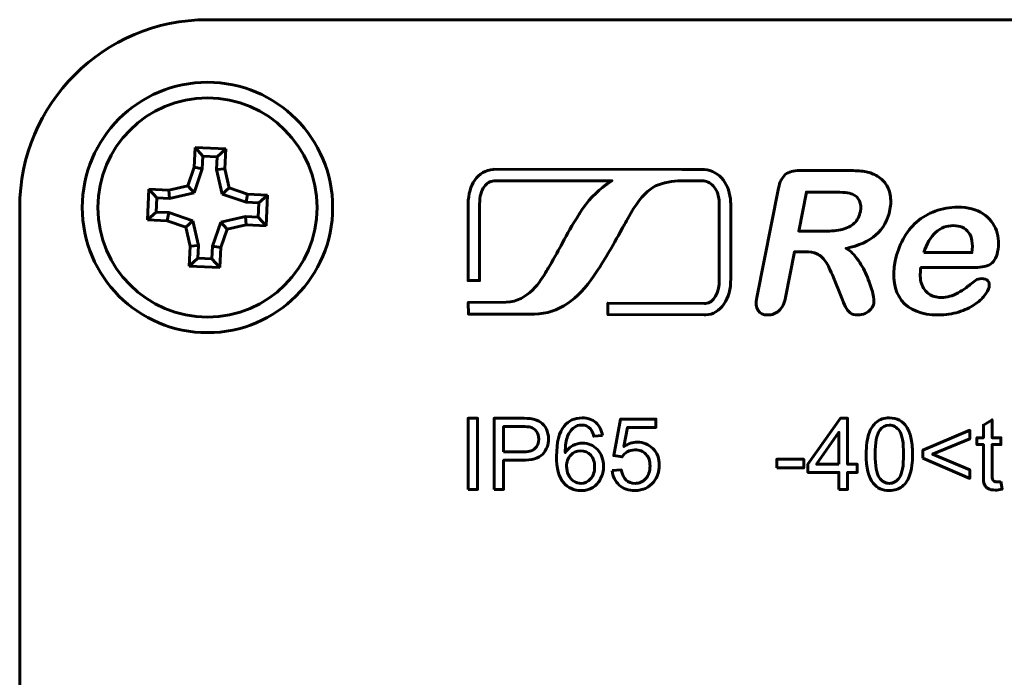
# Model space of a CAD drawing. Header units: millimetres. Extents: x -86 to 78, y -44 to 70.
# Tile 4 of 8: x -62 to -30, y 24 to 45. Entities that reach past the tile are written whole.
import ezdxf

# ---------------------------------------------------------------- set-up
doc = ezdxf.new("R2010")
doc.units = ezdxf.units.MM
doc.linetypes.add('K5LT_BASIC', pattern=[0])

msp = doc.modelspace()

# ---------------------------------------------------------------- linework, layer by layer
at = {"color": 150, "linetype": 'K5LT_BASIC', "lineweight": 60, "true_color": 0x0080ff}
for p, q in [((47.33, 45.064), (-55.67, 45.064)), ((-56.066, 40.984), (-56.098, 40.347)), ((-55.088, 40.936), (-56.066, 40.984)), ((-55.815, 40.707), (-56.066, 40.984)), ((-55.365, 40.685), (-55.088, 40.936)), ((-55.119, 40.298), (-55.088, 40.936)), ((-55.815, 40.707), (-55.835, 40.297)), ((-55.365, 40.685), (-55.815, 40.707)), ((-55.385, 40.275), (-55.365, 40.685)), ((-56.098, 40.347), (-56.297, 39.756)), ((-55.835, 40.297), (-56.098, 40.347)), ((-55.835, 40.297), (-56.094, 39.531)), ((-55.385, 40.275), (-55.119, 40.298)), ((-55.203, 39.488), (-55.385, 40.275)), ((-54.979, 39.691), (-55.119, 40.298)), ((-57.542, 39.647), (-57.59, 38.668)), ((-56.905, 39.616), (-57.542, 39.647)), ((-57.291, 39.37), (-57.542, 39.647)), ((-56.297, 39.756), (-56.905, 39.616)), ((-56.094, 39.531), (-56.297, 39.756)), ((-55.203, 39.488), (-54.979, 39.691)), ((-54.388, 39.492), (-54.979, 39.691)), ((-57.291, 39.37), (-57.313, 38.919)), ((-56.881, 39.35), (-57.291, 39.37)), ((-56.881, 39.35), (-56.905, 39.616)), ((-56.094, 39.531), (-56.881, 39.35)), ((-54.438, 39.229), (-55.203, 39.488)), ((-54.438, 39.229), (-54.388, 39.492)), ((-53.751, 39.46), (-54.388, 39.492)), ((-54.028, 39.209), (-53.751, 39.46)), ((-53.799, 38.482), (-53.751, 39.46)), ((-61.67, 39.064), (-61.67, -13.936)), ((-54.028, 39.209), (-54.438, 39.229)), ((-54.05, 38.759), (-54.028, 39.209)), ((-57.313, 38.919), (-57.59, 38.668)), ((-57.313, 38.919), (-56.903, 38.899)), ((-56.903, 38.899), (-56.953, 38.637)), ((-56.903, 38.899), (-56.138, 38.641)), ((-55.247, 38.597), (-54.46, 38.779)), ((-54.46, 38.779), (-54.436, 38.513)), ((-54.46, 38.779), (-54.05, 38.759)), ((-54.05, 38.759), (-53.799, 38.482)), ((-57.59, 38.668), (-56.953, 38.637)), ((-56.953, 38.637), (-56.362, 38.438)), ((-56.138, 38.641), (-56.362, 38.438)), ((-56.362, 38.438), (-56.222, 37.83)), ((-56.138, 38.641), (-55.956, 37.854)), ((-55.505, 37.832), (-55.247, 38.597)), ((-55.247, 38.597), (-55.044, 38.373)), ((-55.044, 38.373), (-54.436, 38.513)), ((-54.436, 38.513), (-53.799, 38.482)), ((-55.243, 37.782), (-55.044, 38.373)), ((-56.222, 37.83), (-56.253, 37.193)), ((-55.956, 37.854), (-56.222, 37.83)), ((-55.956, 37.854), (-55.976, 37.444)), ((-55.526, 37.422), (-55.505, 37.832)), ((-55.505, 37.832), (-55.243, 37.782)), ((-55.274, 37.145), (-55.243, 37.782)), ((-55.976, 37.444), (-56.253, 37.193)), ((-55.976, 37.444), (-55.526, 37.422)), ((-56.253, 37.193), (-55.274, 37.145)), ((-55.526, 37.422), (-55.274, 37.145))]:
    msp.add_line(p, q, dxfattribs=at)
for radius in [4, 3.5]:
    msp.add_circle((-55.67, 39.064), radius, dxfattribs=at)
msp.add_arc((-55.67, 39.064), 6, 90, 180, dxfattribs=at)
for points, knots in [([(-40.638, 39.915), (-40.89, 39.9), (-41.235, 39.834), (-41.435, 39.706), (-41.672, 39.553), (-41.898, 39.294), (-42.144, 38.881), (-42.293, 38.615), (-42.354, 38.504), (-42.417, 38.392), (-42.76, 37.775), (-42.969, 37.398), (-43.322, 36.883), (-43.583, 36.5), (-43.858, 36.201), (-44.164, 35.994), (-44.48, 35.78), (-44.827, 35.665), (-45.224, 35.657), (-45.224, 35.657), (-45.229, 35.657), (-45.229, 35.657), (-47.332, 35.657), (-47.332, 35.657), (-47.336, 36.03), (-47.336, 36.03), (-46.131, 36.034), (-46.131, 36.034), (-45.407, 36.064), (-45.028, 36.711), (-44.834, 37.042), (-44.8, 37.099), (-44.771, 37.148), (-44.745, 37.187), (-44.564, 37.495), (-44.441, 37.724), (-44.328, 37.933), (-44.173, 38.222), (-44.038, 38.471), (-43.781, 38.871), (-43.781, 38.871), (-43.782, 38.87), (-43.782, 38.87), (-43.529, 39.274), (-43.227, 39.576), (-42.935, 39.793), (-42.882, 39.832), (-42.8, 39.883), (-42.748, 39.917), (-42.748, 39.917), (-42.748, 39.917), (-42.748, 39.917), (-46.513, 39.918), (-46.513, 39.918), (-46.644, 39.903), (-46.754, 39.838), (-46.832, 39.726), (-46.919, 39.601), (-46.971, 39.417), (-46.977, 39.175), (-46.977, 39.175), (-46.977, 36.727), (-46.977, 36.727), (-47.342, 36.727), (-47.342, 36.727), (-47.342, 39.183), (-47.342, 39.183), (-47.334, 39.5), (-47.258, 39.751), (-47.131, 39.934), (-46.987, 40.141), (-46.782, 40.258), (-46.535, 40.282), (-46.535, 40.282), (-46.517, 40.283), (-46.517, 40.283), (-40.51, 40.28), (-40.51, 40.28), (-40.51, 40.28), (-40.51, 40.28), (-39.8, 40.276), (-39.8, 40.276), (-39.785, 40.276), (-39.785, 40.276), (-39.552, 40.255), (-39.338, 40.137), (-39.185, 39.935), (-39.051, 39.758), (-38.964, 39.526), (-38.955, 39.232), (-38.955, 39.232), (-38.947, 39.202), (-38.947, 39.202), (-38.952, 36.776), (-38.952, 36.776), (-38.952, 36.781), (-38.952, 36.781), (-38.934, 36.149), (-39.274, 35.647), (-39.75, 35.633), (-39.75, 35.633), (-39.751, 35.633), (-39.751, 35.633), (-39.763, 35.633), (-39.776, 35.633), (-39.788, 35.633), (-39.788, 35.633), (-39.784, 35.633), (-39.784, 35.633), (-42.875, 35.642), (-42.875, 35.642), (-42.875, 36.007), (-42.875, 36.007), (-39.784, 35.998), (-39.784, 35.998), (-39.78, 35.998), (-39.78, 35.998), (-39.773, 35.998), (-39.766, 35.998), (-39.76, 35.998), (-39.76, 35.998), (-39.76, 35.998), (-39.76, 35.998), (-39.494, 36.006), (-39.304, 36.344), (-39.316, 36.771), (-39.316, 36.771), (-39.316, 36.776), (-39.316, 36.776), (-39.32, 39.219), (-39.32, 39.219), (-39.32, 39.214), (-39.32, 39.214), (-39.326, 39.426), (-39.385, 39.595), (-39.475, 39.714), (-39.564, 39.831), (-39.686, 39.9), (-39.817, 39.911), (-39.817, 39.911), (-39.802, 39.911), (-39.802, 39.911), (-40.51, 39.915), (-40.51, 39.915), (-40.511, 39.915), (-40.511, 39.915), (-40.639, 39.915), (-40.639, 39.915), (-40.638, 39.915), (-40.638, 39.915)], [0, 0, 0, 0, 0.017544, 0.017544, 0.017544, 0.035088, 0.035088, 0.035088, 0.052632, 0.052632, 0.052632, 0.070175, 0.070175, 0.070175, 0.087719, 0.087719, 0.087719, 0.105263, 0.105263, 0.105263, 0.122807, 0.122807, 0.140351, 0.140351, 0.157895, 0.157895, 0.175439, 0.175439, 0.175439, 0.192982, 0.192982, 0.192982, 0.210526, 0.210526, 0.210526, 0.22807, 0.22807, 0.22807, 0.245614, 0.245614, 0.245614, 0.263158, 0.263158, 0.263158, 0.280702, 0.280702, 0.280702, 0.298246, 0.298246, 0.298246, 0.315789, 0.315789, 0.333333, 0.333333, 0.333333, 0.350877, 0.350877, 0.350877, 0.368421, 0.368421, 0.368421, 0.385965, 0.385965, 0.403509, 0.403509, 0.421053, 0.421053, 0.421053, 0.438596, 0.438596, 0.438596, 0.45614, 0.45614, 0.45614, 0.473684, 0.473684, 0.491228, 0.491228, 0.508772, 0.508772, 0.526316, 0.526316, 0.54386, 0.54386, 0.54386, 0.561404, 0.561404, 0.561404, 0.578947, 0.578947, 0.578947, 0.596491, 0.596491, 0.614035, 0.614035, 0.631579, 0.631579, 0.631579, 0.649123, 0.649123, 0.649123, 0.666667, 0.666667, 0.666667, 0.684211, 0.684211, 0.684211, 0.701754, 0.701754, 0.719298, 0.719298, 0.736842, 0.736842, 0.754386, 0.754386, 0.77193, 0.77193, 0.77193, 0.789474, 0.789474, 0.789474, 0.807018, 0.807018, 0.807018, 0.824561, 0.824561, 0.824561, 0.842105, 0.842105, 0.859649, 0.859649, 0.877193, 0.877193, 0.877193, 0.894737, 0.894737, 0.894737, 0.912281, 0.912281, 0.912281, 0.929825, 0.929825, 0.947368, 0.947368, 0.964912, 0.964912, 0.982456, 0.982456, 1, 1, 1, 1]), ([(-36.585, 37.649), (-36.585, 37.649), (-36.908, 37.649), (-36.908, 37.649), (-37.197, 36.19), (-37.197, 36.19), (-37.235, 35.999), (-37.305, 35.857), (-37.408, 35.766), (-37.51, 35.676), (-37.63, 35.63), (-37.766, 35.63), (-37.912, 35.63), (-38.017, 35.678), (-38.078, 35.773), (-38.14, 35.868), (-38.153, 36.006), (-38.116, 36.19), (-38.116, 36.19), (-37.424, 39.683), (-37.424, 39.683), (-37.385, 39.881), (-37.312, 40.025), (-37.1, 40.202), (-36.947, 40.247), (-36.749, 40.247), (-36.749, 40.247), (-35.254, 40.247), (-35.254, 40.247), (-35.048, 40.247), (-34.873, 40.238), (-34.73, 40.22), (-34.586, 40.203), (-34.461, 40.167), (-34.354, 40.113), (-34.224, 40.053), (-34.115, 39.968), (-34.027, 39.857), (-33.94, 39.745), (-33.882, 39.616), (-33.856, 39.468), (-33.828, 39.321), (-33.83, 39.164), (-33.863, 38.998), (-33.93, 38.66), (-34.079, 38.39), (-34.31, 38.188), (-34.541, 37.985), (-34.859, 37.842), (-35.264, 37.758), (-35.118, 37.671), (-34.987, 37.542), (-34.872, 37.373), (-34.757, 37.204), (-34.66, 37.024), (-34.582, 36.833), (-34.503, 36.642), (-34.446, 36.469), (-34.411, 36.316), (-34.377, 36.162), (-34.365, 36.056), (-34.377, 35.999), (-34.389, 35.939), (-34.419, 35.879), (-34.469, 35.82), (-34.519, 35.762), (-34.58, 35.716), (-34.653, 35.681), (-34.727, 35.647), (-34.806, 35.63), (-34.893, 35.63), (-34.995, 35.63), (-35.078, 35.654), (-35.138, 35.703), (-35.198, 35.752), (-35.246, 35.813), (-35.283, 35.887), (-35.319, 35.961), (-35.366, 36.071), (-35.423, 36.216), (-35.423, 36.216), (-35.671, 36.829), (-35.671, 36.829), (-35.758, 37.054), (-35.843, 37.225), (-35.923, 37.342), (-36.005, 37.46), (-36.094, 37.54), (-36.194, 37.583), (-36.292, 37.627), (-36.423, 37.649), (-36.585, 37.649)], [0, 0, 0, 0, 0.032258, 0.032258, 0.064516, 0.064516, 0.064516, 0.096774, 0.096774, 0.096774, 0.129032, 0.129032, 0.129032, 0.16129, 0.16129, 0.16129, 0.193548, 0.193548, 0.193548, 0.225806, 0.225806, 0.225806, 0.258065, 0.258065, 0.290323, 0.290323, 0.290323, 0.322581, 0.322581, 0.322581, 0.354839, 0.354839, 0.354839, 0.387097, 0.387097, 0.387097, 0.419355, 0.419355, 0.419355, 0.451613, 0.451613, 0.451613, 0.483871, 0.483871, 0.483871, 0.516129, 0.516129, 0.516129, 0.548387, 0.548387, 0.548387, 0.580645, 0.580645, 0.580645, 0.612903, 0.612903, 0.612903, 0.645161, 0.645161, 0.645161, 0.677419, 0.677419, 0.677419, 0.709677, 0.709677, 0.709677, 0.741935, 0.741935, 0.741935, 0.774194, 0.774194, 0.774194, 0.806452, 0.806452, 0.806452, 0.83871, 0.83871, 0.83871, 0.870968, 0.870968, 0.870968, 0.903226, 0.903226, 0.903226, 0.935484, 0.935484, 0.935484, 0.967742, 0.967742, 0.967742, 1, 1, 1, 1]), ([(-35.681, 39.556), (-35.681, 39.556), (-36.53, 39.556), (-36.53, 39.556), (-36.777, 38.308), (-36.777, 38.308), (-35.954, 38.308), (-35.954, 38.308), (-35.733, 38.308), (-35.543, 38.327), (-35.385, 38.365), (-35.227, 38.403), (-35.099, 38.469), (-34.904, 38.653), (-34.839, 38.779), (-34.807, 38.94), (-34.782, 39.066), (-34.791, 39.177), (-34.837, 39.273), (-34.881, 39.369), (-34.956, 39.441), (-35.061, 39.489), (-35.158, 39.534), (-35.365, 39.556), (-35.681, 39.556)], [0, 0, 0, 0, 0.111111, 0.111111, 0.222222, 0.222222, 0.333333, 0.333333, 0.333333, 0.444444, 0.444444, 0.444444, 0.555556, 0.555556, 0.666667, 0.666667, 0.666667, 0.777778, 0.777778, 0.777778, 0.888889, 0.888889, 0.888889, 1, 1, 1, 1]), ([(-31.219, 37.141), (-31.219, 37.141), (-32.872, 37.141), (-32.872, 37.141), (-32.908, 36.949), (-32.902, 36.78), (-32.856, 36.633), (-32.81, 36.486), (-32.732, 36.376), (-32.621, 36.302), (-32.512, 36.227), (-32.38, 36.19), (-32.23, 36.19), (-32.129, 36.19), (-32.035, 36.202), (-31.946, 36.226), (-31.858, 36.249), (-31.77, 36.286), (-31.681, 36.337), (-31.592, 36.388), (-31.509, 36.442), (-31.432, 36.5), (-31.354, 36.558), (-31.253, 36.636), (-31.128, 36.736), (-31.077, 36.773), (-31.012, 36.792), (-30.932, 36.792), (-30.845, 36.792), (-30.779, 36.767), (-30.735, 36.72), (-30.691, 36.672), (-30.677, 36.606), (-30.694, 36.519), (-30.709, 36.443), (-30.758, 36.353), (-30.837, 36.25), (-30.917, 36.149), (-31.027, 36.051), (-31.167, 35.957), (-31.306, 35.863), (-31.473, 35.784), (-31.668, 35.723), (-31.863, 35.661), (-32.079, 35.63), (-32.316, 35.63), (-32.859, 35.63), (-33.251, 35.784), (-33.491, 36.094), (-33.731, 36.404), (-33.799, 36.824), (-33.694, 37.355), (-33.644, 37.604), (-33.561, 37.837), (-33.444, 38.05), (-33.328, 38.264), (-33.183, 38.447), (-33.011, 38.6), (-32.838, 38.752), (-32.639, 38.869), (-32.414, 38.951), (-32.19, 39.032), (-31.95, 39.073), (-31.696, 39.073), (-31.365, 39.073), (-31.096, 39.004), (-30.888, 38.864), (-30.679, 38.725), (-30.538, 38.545), (-30.463, 38.324), (-30.39, 38.103), (-30.375, 37.878), (-30.421, 37.649), (-30.463, 37.436), (-30.551, 37.299), (-30.685, 37.235), (-30.819, 37.173), (-30.998, 37.141), (-31.219, 37.141)], [0, 0, 0, 0, 0.038462, 0.038462, 0.038462, 0.076923, 0.076923, 0.076923, 0.115385, 0.115385, 0.115385, 0.153846, 0.153846, 0.153846, 0.192308, 0.192308, 0.192308, 0.230769, 0.230769, 0.230769, 0.269231, 0.269231, 0.269231, 0.307692, 0.307692, 0.307692, 0.346154, 0.346154, 0.346154, 0.384615, 0.384615, 0.384615, 0.423077, 0.423077, 0.423077, 0.461538, 0.461538, 0.461538, 0.5, 0.5, 0.5, 0.538462, 0.538462, 0.538462, 0.576923, 0.576923, 0.576923, 0.615385, 0.615385, 0.615385, 0.653846, 0.653846, 0.653846, 0.692308, 0.692308, 0.692308, 0.730769, 0.730769, 0.730769, 0.769231, 0.769231, 0.769231, 0.807692, 0.807692, 0.807692, 0.846154, 0.846154, 0.846154, 0.884615, 0.884615, 0.884615, 0.923077, 0.923077, 0.923077, 0.961538, 0.961538, 0.961538, 1, 1, 1, 1]), ([(-32.777, 37.621), (-32.777, 37.621), (-31.244, 37.621), (-31.244, 37.621), (-31.207, 37.91), (-31.242, 38.126), (-31.349, 38.269), (-31.456, 38.413), (-31.619, 38.485), (-31.84, 38.485), (-32.052, 38.485), (-32.238, 38.412), (-32.402, 38.267), (-32.567, 38.121), (-32.692, 37.906), (-32.777, 37.621)], [0, 0, 0, 0, 0.2, 0.2, 0.2, 0.4, 0.4, 0.4, 0.6, 0.6, 0.6, 0.8, 0.8, 0.8, 1, 1, 1, 1]), ([(-47.342, 30.058), (-47.342, 30.058), (-47.342, 32.331), (-47.342, 32.331), (-47.04, 32.331), (-47.04, 32.331), (-47.04, 30.058), (-47.04, 30.058), (-47.342, 30.058), (-47.342, 30.058)], [0, 0, 0, 0, 0.25, 0.25, 0.5, 0.5, 0.75, 0.75, 1, 1, 1, 1]), ([(-46.51, 30.058), (-46.51, 30.058), (-46.51, 32.331), (-46.51, 32.331), (-45.652, 32.331), (-45.652, 32.331), (-45.501, 32.331), (-45.386, 32.324), (-45.306, 32.309), (-45.194, 32.291), (-45.101, 32.255), (-45.025, 32.203), (-44.949, 32.151), (-44.888, 32.078), (-44.796, 31.891), (-44.774, 31.787), (-44.774, 31.675), (-44.774, 31.482), (-44.835, 31.319), (-44.958, 31.185), (-45.081, 31.051), (-45.304, 30.985), (-45.626, 30.985), (-45.626, 30.985), (-46.209, 30.985), (-46.209, 30.985), (-46.209, 30.058), (-46.209, 30.058), (-46.51, 30.058), (-46.51, 30.058)], [0, 0, 0, 0, 0.090909, 0.090909, 0.181818, 0.181818, 0.181818, 0.272727, 0.272727, 0.272727, 0.363636, 0.363636, 0.363636, 0.454545, 0.454545, 0.545455, 0.545455, 0.545455, 0.636364, 0.636364, 0.636364, 0.727273, 0.727273, 0.727273, 0.818182, 0.818182, 0.909091, 0.909091, 1, 1, 1, 1]), ([(-43.053, 31.775), (-43.053, 31.775), (-43.329, 31.753), (-43.329, 31.753), (-43.354, 31.863), (-43.389, 31.943), (-43.435, 31.992), (-43.511, 32.072), (-43.605, 32.112), (-43.716, 32.112), (-43.805, 32.112), (-43.885, 32.087), (-43.953, 32.037), (-44.041, 31.973), (-44.109, 31.88), (-44.161, 31.757), (-44.212, 31.634), (-44.238, 31.459), (-44.24, 31.232), (-44.173, 31.334), (-44.09, 31.41), (-43.993, 31.459), (-43.896, 31.509), (-43.794, 31.534), (-43.687, 31.534), (-43.501, 31.534), (-43.342, 31.465), (-43.211, 31.328), (-43.08, 31.191), (-43.015, 31.014), (-43.015, 30.797), (-43.015, 30.654), (-43.045, 30.522), (-43.107, 30.399), (-43.169, 30.276), (-43.253, 30.183), (-43.361, 30.117), (-43.468, 30.052), (-43.59, 30.02), (-43.727, 30.02), (-43.959, 30.02), (-44.149, 30.105), (-44.296, 30.276), (-44.443, 30.447), (-44.516, 30.729), (-44.516, 31.122), (-44.516, 31.561), (-44.435, 31.881), (-44.272, 32.08), (-44.131, 32.254), (-43.94, 32.34), (-43.699, 32.34), (-43.52, 32.34), (-43.373, 32.29), (-43.259, 32.19), (-43.144, 32.09), (-43.075, 31.952), (-43.053, 31.775)], [0, 0, 0, 0, 0.052632, 0.052632, 0.052632, 0.105263, 0.105263, 0.105263, 0.157895, 0.157895, 0.157895, 0.210526, 0.210526, 0.210526, 0.263158, 0.263158, 0.263158, 0.315789, 0.315789, 0.315789, 0.368421, 0.368421, 0.368421, 0.421053, 0.421053, 0.421053, 0.473684, 0.473684, 0.473684, 0.526316, 0.526316, 0.526316, 0.578947, 0.578947, 0.578947, 0.631579, 0.631579, 0.631579, 0.684211, 0.684211, 0.684211, 0.736842, 0.736842, 0.736842, 0.789474, 0.789474, 0.789474, 0.842105, 0.842105, 0.842105, 0.894737, 0.894737, 0.894737, 0.947368, 0.947368, 0.947368, 1, 1, 1, 1]), ([(-42.738, 30.655), (-42.738, 30.655), (-42.446, 30.677), (-42.446, 30.677), (-42.424, 30.534), (-42.374, 30.428), (-42.296, 30.356), (-42.217, 30.284), (-42.121, 30.248), (-42.009, 30.248), (-41.873, 30.248), (-41.759, 30.299), (-41.666, 30.4), (-41.574, 30.502), (-41.528, 30.636), (-41.528, 30.803), (-41.528, 30.963), (-41.572, 31.088), (-41.661, 31.18), (-41.749, 31.272), (-41.866, 31.318), (-42.011, 31.318), (-42.102, 31.318), (-42.183, 31.297), (-42.255, 31.256), (-42.326, 31.215), (-42.382, 31.161), (-42.424, 31.096), (-42.424, 31.096), (-42.687, 31.134), (-42.687, 31.134), (-42.468, 32.302), (-42.468, 32.302), (-41.341, 32.302), (-41.341, 32.302), (-41.341, 32.036), (-41.341, 32.036), (-42.245, 32.036), (-42.245, 32.036), (-42.366, 31.422), (-42.366, 31.422), (-42.23, 31.518), (-42.088, 31.566), (-41.938, 31.566), (-41.74, 31.566), (-41.573, 31.497), (-41.437, 31.359), (-41.301, 31.222), (-41.233, 31.045), (-41.233, 30.829), (-41.233, 30.623), (-41.293, 30.446), (-41.412, 30.296), (-41.558, 30.112), (-41.757, 30.02), (-42.009, 30.02), (-42.215, 30.02), (-42.383, 30.078), (-42.645, 30.31), (-42.719, 30.463), (-42.738, 30.655)], [0, 0, 0, 0, 0.045455, 0.045455, 0.045455, 0.090909, 0.090909, 0.090909, 0.136364, 0.136364, 0.136364, 0.181818, 0.181818, 0.181818, 0.227273, 0.227273, 0.227273, 0.272727, 0.272727, 0.272727, 0.318182, 0.318182, 0.318182, 0.363636, 0.363636, 0.363636, 0.409091, 0.409091, 0.409091, 0.454545, 0.454545, 0.5, 0.5, 0.545455, 0.545455, 0.590909, 0.590909, 0.636364, 0.636364, 0.681818, 0.681818, 0.681818, 0.727273, 0.727273, 0.727273, 0.772727, 0.772727, 0.772727, 0.818182, 0.818182, 0.818182, 0.863636, 0.863636, 0.863636, 0.909091, 0.909091, 0.909091, 0.954545, 0.954545, 1, 1, 1, 1]), ([(-35.494, 30.058), (-35.494, 30.058), (-35.494, 30.601), (-35.494, 30.601), (-36.482, 30.601), (-36.482, 30.601), (-36.482, 30.858), (-36.482, 30.858), (-35.443, 32.331), (-35.443, 32.331), (-35.215, 32.331), (-35.215, 32.331), (-35.215, 30.858), (-35.215, 30.858), (-34.907, 30.858), (-34.907, 30.858), (-34.907, 30.601), (-34.907, 30.601), (-35.215, 30.601), (-35.215, 30.601), (-35.215, 30.058), (-35.215, 30.058), (-35.494, 30.058), (-35.494, 30.058)], [0, 0, 0, 0, 0.090909, 0.090909, 0.181818, 0.181818, 0.272727, 0.272727, 0.363636, 0.363636, 0.454545, 0.454545, 0.545455, 0.545455, 0.636364, 0.636364, 0.727273, 0.727273, 0.818182, 0.818182, 0.909091, 0.909091, 1, 1, 1, 1]), ([(-34.621, 31.179), (-34.621, 31.448), (-34.593, 31.665), (-34.538, 31.829), (-34.482, 31.993), (-34.4, 32.12), (-34.291, 32.208), (-34.183, 32.297), (-34.046, 32.34), (-33.881, 32.34), (-33.759, 32.34), (-33.652, 32.316), (-33.56, 32.267), (-33.468, 32.218), (-33.391, 32.147), (-33.332, 32.054), (-33.273, 31.962), (-33.226, 31.849), (-33.192, 31.717), (-33.158, 31.584), (-33.141, 31.404), (-33.141, 31.179), (-33.141, 30.913), (-33.169, 30.697), (-33.223, 30.533), (-33.278, 30.368), (-33.36, 30.242), (-33.469, 30.153), (-33.577, 30.064), (-33.715, 30.02), (-33.881, 30.02), (-34.099, 30.02), (-34.271, 30.097), (-34.396, 30.253), (-34.546, 30.444), (-34.621, 30.752), (-34.621, 31.179)], [0, 0, 0, 0, 0.083333, 0.083333, 0.083333, 0.166667, 0.166667, 0.166667, 0.25, 0.25, 0.25, 0.333333, 0.333333, 0.333333, 0.416667, 0.416667, 0.416667, 0.5, 0.5, 0.5, 0.583333, 0.583333, 0.583333, 0.666667, 0.666667, 0.666667, 0.75, 0.75, 0.75, 0.833333, 0.833333, 0.833333, 0.916667, 0.916667, 0.916667, 1, 1, 1, 1]), ([(-34.335, 31.178), (-34.335, 30.804), (-34.291, 30.556), (-34.204, 30.433), (-34.117, 30.31), (-34.009, 30.248), (-33.881, 30.248), (-33.753, 30.248), (-33.645, 30.31), (-33.558, 30.433), (-33.47, 30.557), (-33.427, 30.805), (-33.427, 31.178), (-33.427, 31.553), (-33.47, 31.801), (-33.558, 31.924), (-33.644, 32.047), (-33.753, 32.109), (-33.884, 32.109), (-34.012, 32.109), (-34.115, 32.054), (-34.191, 31.946), (-34.287, 31.808), (-34.335, 31.551), (-34.335, 31.178)], [0, 0, 0, 0, 0.125, 0.125, 0.125, 0.25, 0.25, 0.25, 0.375, 0.375, 0.375, 0.5, 0.5, 0.5, 0.625, 0.625, 0.625, 0.75, 0.75, 0.75, 0.875, 0.875, 0.875, 1, 1, 1, 1]), ([(-30.318, 30.307), (-30.318, 30.307), (-30.28, 30.06), (-30.28, 30.06), (-30.358, 30.044), (-30.429, 30.035), (-30.49, 30.035), (-30.591, 30.035), (-30.669, 30.051), (-30.725, 30.084), (-30.781, 30.116), (-30.82, 30.158), (-30.843, 30.21), (-30.866, 30.262), (-30.877, 30.373), (-30.877, 30.54), (-30.877, 30.54), (-30.877, 31.49), (-30.877, 31.49), (-31.083, 31.49), (-31.083, 31.49), (-31.083, 31.705), (-31.083, 31.705), (-30.877, 31.705), (-30.877, 31.705), (-30.877, 32.113), (-30.877, 32.113), (-30.597, 32.281), (-30.597, 32.281), (-30.597, 31.705), (-30.597, 31.705), (-30.318, 31.705), (-30.318, 31.705), (-30.318, 31.49), (-30.318, 31.49), (-30.597, 31.49), (-30.597, 31.49), (-30.597, 30.524), (-30.597, 30.524), (-30.597, 30.444), (-30.593, 30.393), (-30.583, 30.37), (-30.573, 30.348), (-30.557, 30.33), (-30.535, 30.316), (-30.513, 30.303), (-30.481, 30.296), (-30.44, 30.296), (-30.409, 30.296), (-30.368, 30.299), (-30.318, 30.307)], [0, 0, 0, 0, 0.05, 0.05, 0.05, 0.1, 0.1, 0.1, 0.15, 0.15, 0.15, 0.2, 0.2, 0.2, 0.25, 0.25, 0.25, 0.3, 0.3, 0.35, 0.35, 0.4, 0.4, 0.45, 0.45, 0.5, 0.5, 0.55, 0.55, 0.6, 0.6, 0.65, 0.65, 0.7, 0.7, 0.75, 0.75, 0.8, 0.8, 0.8, 0.85, 0.85, 0.85, 0.9, 0.9, 0.9, 0.95, 0.95, 0.95, 1, 1, 1, 1]), ([(-46.209, 31.251), (-46.209, 31.251), (-45.621, 31.251), (-45.621, 31.251), (-45.427, 31.251), (-45.289, 31.287), (-45.207, 31.36), (-45.125, 31.432), (-45.085, 31.534), (-45.085, 31.666), (-45.085, 31.761), (-45.109, 31.842), (-45.157, 31.91), (-45.205, 31.977), (-45.268, 32.022), (-45.347, 32.044), (-45.397, 32.057), (-45.491, 32.064), (-45.627, 32.064), (-45.627, 32.064), (-46.209, 32.064), (-46.209, 32.064), (-46.209, 31.251), (-46.209, 31.251)], [0, 0, 0, 0, 0.125, 0.125, 0.125, 0.25, 0.25, 0.25, 0.375, 0.375, 0.375, 0.5, 0.5, 0.5, 0.625, 0.625, 0.625, 0.75, 0.75, 0.75, 0.875, 0.875, 1, 1, 1, 1]), ([(-35.494, 30.858), (-35.494, 30.858), (-35.494, 31.88), (-35.494, 31.88), (-36.207, 30.858), (-36.207, 30.858), (-35.494, 30.858), (-35.494, 30.858)], [0, 0, 0, 0, 0.333333, 0.333333, 0.666667, 0.666667, 1, 1, 1, 1]), ([(-32.81, 31.051), (-32.81, 31.051), (-32.81, 31.312), (-32.81, 31.312), (-31.312, 31.947), (-31.312, 31.947), (-31.312, 31.667), (-31.312, 31.667), (-32.499, 31.18), (-32.499, 31.18), (-31.312, 30.686), (-31.312, 30.686), (-31.312, 30.407), (-31.312, 30.407), (-32.81, 31.051), (-32.81, 31.051)], [0, 0, 0, 0, 0.142857, 0.142857, 0.285714, 0.285714, 0.428571, 0.428571, 0.571429, 0.571429, 0.714286, 0.714286, 0.857143, 0.857143, 1, 1, 1, 1]), ([(-44.196, 30.794), (-44.196, 30.698), (-44.175, 30.606), (-44.134, 30.518), (-44.094, 30.43), (-44.036, 30.364), (-43.964, 30.317), (-43.891, 30.271), (-43.814, 30.248), (-43.732, 30.248), (-43.613, 30.248), (-43.511, 30.296), (-43.427, 30.391), (-43.343, 30.486), (-43.3, 30.615), (-43.3, 30.779), (-43.3, 30.936), (-43.342, 31.06), (-43.508, 31.241), (-43.614, 31.286), (-43.743, 31.286), (-43.869, 31.286), (-43.976, 31.241), (-44.064, 31.15), (-44.152, 31.06), (-44.196, 30.941), (-44.196, 30.794)], [0, 0, 0, 0, 0.111111, 0.111111, 0.111111, 0.222222, 0.222222, 0.222222, 0.333333, 0.333333, 0.333333, 0.444444, 0.444444, 0.444444, 0.555556, 0.555556, 0.555556, 0.666667, 0.666667, 0.777778, 0.777778, 0.777778, 0.888889, 0.888889, 0.888889, 1, 1, 1, 1]), ([(-37.479, 30.74), (-37.479, 30.74), (-37.479, 31.02), (-37.479, 31.02), (-36.615, 31.02), (-36.615, 31.02), (-36.615, 30.74), (-36.615, 30.74), (-37.479, 30.74), (-37.479, 30.74)], [0, 0, 0, 0, 0.25, 0.25, 0.5, 0.5, 0.75, 0.75, 1, 1, 1, 1])]:
    msp.add_open_spline(points, degree=3, knots=knots, dxfattribs=at)

doc.saveas('drawing.dxf')
